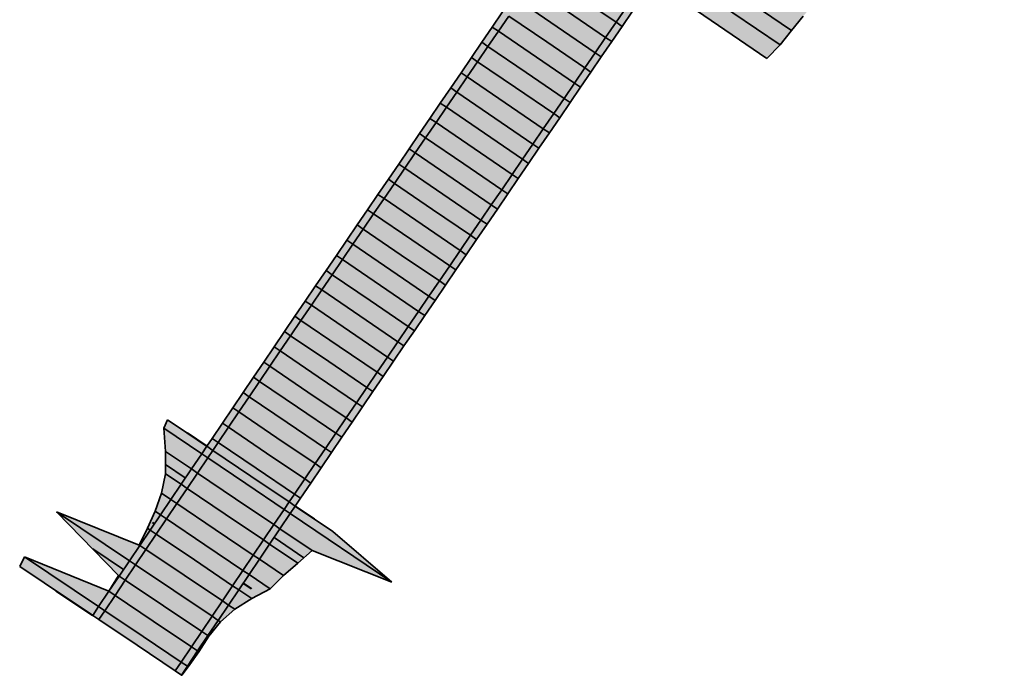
# Model space of a CAD drawing. Header units: metres. Extents: x 202644 to 203075, y 396096 to 396612.
# Tile 8 of 13: x 202996 to 203049, y 396506 to 396541. Entities that reach past the tile are written whole.
import ezdxf

# ---------------------------------------------------------------- set-up
doc = ezdxf.new("R2010")
doc.units = ezdxf.units.M
doc.layers.add('C3D-CORRIDOR', color=7, linetype='Continuous')
for name, color, linetype, lineweight in [('N-WA-GR-GRAS-V', 61, 'Continuous', 18), ('N-WA-GR-STRUWEEL-G', 92, 'Continuous', 35), ('N-WA-GR-STRUWEEL-V', 95, 'Continuous', 18), ('N-WA-GW-AFWERKEN_INZAAIEN-G', 60, 'Continuous', 35), ('N-WA-GW-DIJK_KRUIN_BINNEN-G', 90, 'Continuous', 35), ('N-WA-GW-DIJK_KRUIN_BUITEN-G', 90, 'Continuous', 35), ('N-WA-GW-DIJK_TEEN_BINNEN-G', 90, 'Continuous', 35), ('N-WA-GW-DIJK_TEEN_BUITEN-G', 90, 'Continuous', 35), ('N-WA-VH-VERHARDING_ASFALT-G', 252, 'Continuous', 35), ('N-WA-VH-VERHARDING_ASFALT-V', 252, 'Continuous', 18), ('N-WA-VH-VERHARDING_GRASBETONSTEEN-G', 102, 'Continuous', 35), ('N-WA-VH-VERHARDING_GRASBETONSTEEN-V', 75, 'Continuous', 18)]:
    doc.layers.add(name, color=color, linetype=linetype, lineweight=lineweight)

msp = doc.modelspace()

# ---------------------------------------------------------------- hatches: boundary and pattern name
at = {"layer": 'N-WA-GR-GRAS-V', "linetype": 'Continuous', "lineweight": 18}
for points in [[(203030.127, 396543.241), (203030.954, 396543.886), (203031.783, 396544.531), (203032.611, 396545.177), (203033.439, 396545.822), (203034.267, 396546.468), (203034.831, 396547.294), (203035.394, 396548.12), (203035.958, 396548.945), (203036.522, 396549.771), (203037.086, 396550.597), (203037.65, 396551.423), (203038.213, 396552.249), (203038.777, 396553.075), (203039.341, 396553.901), (203039.905, 396554.727), (203040.469, 396555.553), (203041.032, 396556.379), (203041.596, 396557.205), (203042.16, 396558.031), (203042.724, 396558.856), (203043.287, 396559.682), (203043.851, 396560.508), (203044.415, 396561.334), (203044.767, 396561.85), (203049.175, 396558.841), (203048.716, 396558.398), (203048.209, 396557.534), (203047.73, 396556.65), (203047.26, 396555.76), (203046.734, 396554.908), (203046.167, 396554.085), (203045.584, 396553.272), (203044.963, 396552.485), (203044.455, 396551.621), (203044.01, 396550.714), (203043.514, 396549.842), (203042.954, 396549.013), (203042.416, 396548.169), (203041.885, 396547.321), (203041.415, 396546.431), (203040.854, 396545.603), (203040.37, 396544.723), (203039.964, 396543.789), (203039.575, 396542.844), (203038.914, 396542.085), (203038.263, 396541.319), (203037.624, 396540.544), (203037.005, 396539.756), (203036.292, 396539.032), (203030.127, 396543.241)], [(202995.746, 396511.447), (202996.006, 396511.973), (203000.58, 396510.109), (203001.113, 396510.956), (202997.751, 396514.424), (203002.235, 396512.615), (203002.679, 396513.522), (203003.097, 396514.448), (203003.442, 396515.422), (203003.654, 396516.487), (203003.657, 396517.693), (203003.57, 396518.962), (203003.762, 396519.417), (203005.894, 396517.976), (203005.622, 396517.574), (203005.061, 396516.745), (203004.501, 396515.915), (203003.942, 396515.086), (203003.382, 396514.256), (203002.823, 396513.426), (203002.264, 396512.595), (203001.705, 396511.765), (203001.146, 396510.934), (203000.588, 396510.103), (203000.03, 396509.272), (202999.707, 396508.79), (202995.746, 396511.447)], [(203004.523, 396505.559), (203004.846, 396506.04), (203005.403, 396506.87), (203005.96, 396507.699), (203006.518, 396508.528), (203007.075, 396509.357), (203007.633, 396510.186), (203008.192, 396511.014), (203008.75, 396511.842), (203009.309, 396512.671), (203009.868, 396513.499), (203010.427, 396514.326), (203010.698, 396514.727), (203012.735, 396513.35), (203015.932, 396510.606), (203011.611, 396512.321), (203010.843, 396511.635), (203010.068, 396510.953), (203009.346, 396510.236), (203008.337, 396509.712), (203007.412, 396509.13), (203006.638, 396508.447), (203006.016, 396507.661), (203005.474, 396506.822), (203004.894, 396506.008), (203004.546, 396505.544), (203004.523, 396505.559)]]:
    msp.add_hatch(color=61, dxfattribs=at).paths.add_polyline_path(points, flags=0)
at = {"layer": 'N-WA-GR-STRUWEEL-V', "linetype": 'Continuous', "lineweight": 18}
for points in [[(202999.707, 396508.79), (203000.03, 396509.272), (203000.588, 396510.103), (203001.146, 396510.934), (203001.705, 396511.765), (203002.264, 396512.595), (203002.823, 396513.426), (203003.382, 396514.256), (203003.942, 396515.086), (203004.501, 396515.915), (203005.061, 396516.745), (203005.622, 396517.574), (203005.894, 396517.976), (203006.225, 396517.752), (203005.953, 396517.35), (203005.393, 396516.521), (203004.833, 396515.692), (203004.273, 396514.862), (203003.714, 396514.032), (203003.154, 396513.202), (203002.595, 396512.372), (203002.037, 396511.542), (203001.478, 396510.711), (203000.92, 396509.88), (203000.362, 396509.049), (203000.039, 396508.567), (202999.707, 396508.79)], [(203004.191, 396505.782), (203004.514, 396506.263), (203005.071, 396507.093), (203005.628, 396507.922), (203006.186, 396508.751), (203006.743, 396509.58), (203007.302, 396510.409), (203007.86, 396511.238), (203008.418, 396512.066), (203008.977, 396512.894), (203009.536, 396513.722), (203010.096, 396514.55), (203010.367, 396514.951), (203010.698, 396514.727), (203010.427, 396514.326), (203009.868, 396513.499), (203009.309, 396512.671), (203008.75, 396511.842), (203008.192, 396511.014), (203007.633, 396510.186), (203007.075, 396509.357), (203006.518, 396508.528), (203005.96, 396507.699), (203005.403, 396506.87), (203004.846, 396506.04), (203004.523, 396505.559), (203004.191, 396505.782)]]:
    msp.add_hatch(color=95, dxfattribs=at).paths.add_polyline_path(points, flags=0)
at = {"layer": 'N-WA-VH-VERHARDING_ASFALT-V', "linetype": 'Continuous', "lineweight": 18}
for points in [[(203006.225, 396517.752), (203006.514, 396518.179), (203007.075, 396519.008), (203007.636, 396519.837), (203008.197, 396520.666), (203008.759, 396521.494), (203009.321, 396522.322), (203009.883, 396523.15), (203010.446, 396523.978), (203011.009, 396524.805), (203011.572, 396525.633), (203012.135, 396526.46), (203012.699, 396527.287), (203013.263, 396528.114), (203013.827, 396528.94), (203014.391, 396529.766), (203014.954, 396530.592), (203015.518, 396531.418), (203016.082, 396532.244), (203016.646, 396533.07), (203017.21, 396533.896), (203017.773, 396534.722), (203018.337, 396535.548), (203018.901, 396536.374), (203019.465, 396537.2), (203020.029, 396538.025), (203020.592, 396538.851), (203021.156, 396539.677), (203021.72, 396540.503), (203022.284, 396541.329), (203022.847, 396542.155), (203023.411, 396542.981), (203023.975, 396543.807), (203024.539, 396544.633), (203025.103, 396545.459), (203025.666, 396546.285), (203027.731, 396544.875), (203027.167, 396544.049), (203026.604, 396543.223), (203026.04, 396542.397), (203025.476, 396541.572), (203024.912, 396540.746), (203024.348, 396539.92), (203023.785, 396539.094), (203023.221, 396538.268), (203022.657, 396537.442), (203022.093, 396536.616), (203021.53, 396535.79), (203020.966, 396534.964), (203020.402, 396534.138), (203019.838, 396533.312), (203019.274, 396532.486), (203018.711, 396531.661), (203018.147, 396530.835), (203017.583, 396530.009), (203017.019, 396529.183), (203016.455, 396528.357), (203015.892, 396527.531), (203015.328, 396526.705), (203014.764, 396525.879), (203014.201, 396525.052), (203013.638, 396524.226), (203013.076, 396523.399), (203012.513, 396522.572), (203011.951, 396521.745), (203011.39, 396520.918), (203010.828, 396520.09), (203010.267, 396519.263), (203009.706, 396518.435), (203009.145, 396517.607), (203008.585, 396516.779), (203008.296, 396516.352), (203006.225, 396517.752)], [(203008.296, 396516.352), (203008.585, 396516.779), (203009.145, 396517.607), (203009.706, 396518.435), (203010.267, 396519.263), (203010.828, 396520.09), (203011.39, 396520.918), (203011.951, 396521.745), (203012.513, 396522.572), (203013.076, 396523.399), (203013.638, 396524.226), (203014.201, 396525.052), (203014.764, 396525.879), (203015.328, 396526.705), (203015.892, 396527.531), (203016.455, 396528.357), (203017.019, 396529.183), (203017.583, 396530.009), (203018.147, 396530.835), (203018.711, 396531.661), (203019.274, 396532.486), (203019.838, 396533.312), (203020.402, 396534.138), (203020.966, 396534.964), (203021.53, 396535.79), (203022.093, 396536.616), (203022.657, 396537.442), (203023.221, 396538.268), (203023.785, 396539.094), (203024.348, 396539.92), (203024.912, 396540.746), (203025.476, 396541.572), (203026.04, 396542.397), (203026.604, 396543.223), (203027.167, 396544.049), (203027.731, 396544.875), (203029.796, 396543.466), (203029.232, 396542.64), (203028.668, 396541.814), (203028.105, 396540.988), (203027.541, 396540.162), (203026.977, 396539.336), (203026.413, 396538.51), (203025.849, 396537.684), (203025.286, 396536.858), (203024.722, 396536.032), (203024.158, 396535.207), (203023.594, 396534.381), (203023.031, 396533.555), (203022.467, 396532.729), (203021.903, 396531.903), (203021.339, 396531.077), (203020.775, 396530.251), (203020.212, 396529.425), (203019.648, 396528.599), (203019.084, 396527.773), (203018.52, 396526.947), (203017.956, 396526.121), (203017.393, 396525.296), (203016.83, 396524.471), (203016.267, 396523.645), (203015.705, 396522.819), (203015.143, 396521.993), (203014.581, 396521.167), (203014.019, 396520.34), (203013.458, 396519.514), (203012.897, 396518.687), (203012.336, 396517.86), (203011.776, 396517.033), (203011.215, 396516.206), (203010.655, 396515.378), (203010.367, 396514.951), (203008.296, 396516.352)], [(203000.039, 396508.567), (203000.362, 396509.049), (203000.92, 396509.88), (203001.478, 396510.711), (203002.037, 396511.542), (203002.595, 396512.372), (203003.154, 396513.202), (203003.714, 396514.032), (203004.273, 396514.862), (203004.833, 396515.692), (203005.393, 396516.521), (203005.953, 396517.35), (203006.225, 396517.752), (203008.296, 396516.352), (203008.025, 396515.95), (203007.465, 396515.122), (203006.905, 396514.293), (203006.346, 396513.464), (203005.787, 396512.635), (203005.228, 396511.806), (203004.669, 396510.976), (203004.111, 396510.146), (203003.553, 396509.316), (203002.996, 396508.486), (203002.438, 396507.656), (203002.115, 396507.174), (203000.039, 396508.567)], [(203002.115, 396507.174), (203002.438, 396507.656), (203002.996, 396508.486), (203003.553, 396509.316), (203004.111, 396510.146), (203004.669, 396510.976), (203005.228, 396511.806), (203005.787, 396512.635), (203006.346, 396513.464), (203006.905, 396514.293), (203007.465, 396515.122), (203008.025, 396515.95), (203008.296, 396516.352), (203010.367, 396514.951), (203010.096, 396514.55), (203009.536, 396513.722), (203008.977, 396512.894), (203008.418, 396512.066), (203007.86, 396511.238), (203007.302, 396510.409), (203006.743, 396509.58), (203006.186, 396508.751), (203005.628, 396507.922), (203005.071, 396507.093), (203004.514, 396506.263), (203004.191, 396505.782), (203002.115, 396507.174)]]:
    msp.add_hatch(color=252, dxfattribs=at).paths.add_polyline_path(points, flags=0)
at = {"layer": 'N-WA-VH-VERHARDING_GRASBETONSTEEN-V', "linetype": 'Continuous', "lineweight": 18}
for points in [[(203005.894, 396517.976), (203006.183, 396518.404), (203006.744, 396519.233), (203007.305, 396520.061), (203007.866, 396520.89), (203008.428, 396521.719), (203008.99, 396522.547), (203009.552, 396523.375), (203010.115, 396524.203), (203010.678, 396525.03), (203011.241, 396525.858), (203011.805, 396526.685), (203012.368, 396527.512), (203012.932, 396528.339), (203013.496, 396529.166), (203014.06, 396529.992), (203014.624, 396530.818), (203015.188, 396531.644), (203015.752, 396532.47), (203016.315, 396533.295), (203016.879, 396534.121), (203017.443, 396534.947), (203018.007, 396535.773), (203018.571, 396536.599), (203019.134, 396537.425), (203019.698, 396538.251), (203020.262, 396539.077), (203020.826, 396539.903), (203021.39, 396540.729), (203021.953, 396541.555), (203022.517, 396542.381), (203023.081, 396543.207), (203023.645, 396544.032), (203024.208, 396544.858), (203024.772, 396545.684), (203025.336, 396546.51), (203025.666, 396546.285), (203025.103, 396545.459), (203024.539, 396544.633), (203023.975, 396543.807), (203023.411, 396542.981), (203022.847, 396542.155), (203022.284, 396541.329), (203021.72, 396540.503), (203021.156, 396539.677), (203020.592, 396538.851), (203020.029, 396538.025), (203019.465, 396537.2), (203018.901, 396536.374), (203018.337, 396535.548), (203017.773, 396534.722), (203017.21, 396533.896), (203016.646, 396533.07), (203016.082, 396532.244), (203015.518, 396531.418), (203014.954, 396530.592), (203014.391, 396529.766), (203013.827, 396528.94), (203013.263, 396528.114), (203012.699, 396527.287), (203012.135, 396526.46), (203011.572, 396525.633), (203011.009, 396524.805), (203010.446, 396523.978), (203009.883, 396523.15), (203009.321, 396522.322), (203008.759, 396521.494), (203008.197, 396520.666), (203007.636, 396519.837), (203007.075, 396519.008), (203006.514, 396518.179), (203006.225, 396517.752), (203005.894, 396517.976)], [(203010.367, 396514.951), (203010.655, 396515.378), (203011.215, 396516.206), (203011.776, 396517.033), (203012.336, 396517.86), (203012.897, 396518.687), (203013.458, 396519.514), (203014.019, 396520.34), (203014.581, 396521.167), (203015.143, 396521.993), (203015.705, 396522.819), (203016.267, 396523.645), (203016.83, 396524.471), (203017.393, 396525.296), (203017.956, 396526.121), (203018.52, 396526.947), (203019.084, 396527.773), (203019.648, 396528.599), (203020.212, 396529.425), (203020.775, 396530.251), (203021.339, 396531.077), (203021.903, 396531.903), (203022.467, 396532.729), (203023.031, 396533.555), (203023.594, 396534.381), (203024.158, 396535.207), (203024.722, 396536.032), (203025.286, 396536.858), (203025.849, 396537.684), (203026.413, 396538.51), (203026.977, 396539.336), (203027.541, 396540.162), (203028.105, 396540.988), (203028.668, 396541.814), (203029.232, 396542.64), (203029.796, 396543.466), (203030.126, 396543.24), (203029.563, 396542.414), (203028.999, 396541.588), (203028.435, 396540.762), (203027.871, 396539.937), (203027.307, 396539.111), (203026.744, 396538.285), (203026.18, 396537.459), (203025.616, 396536.633), (203025.052, 396535.807), (203024.488, 396534.981), (203023.925, 396534.155), (203023.361, 396533.329), (203022.797, 396532.503), (203022.233, 396531.677), (203021.67, 396530.851), (203021.106, 396530.026), (203020.542, 396529.2), (203019.978, 396528.374), (203019.414, 396527.548), (203018.851, 396526.722), (203018.287, 396525.896), (203017.723, 396525.071), (203017.161, 396524.245), (203016.598, 396523.42), (203016.036, 396522.594), (203015.473, 396521.768), (203014.912, 396520.942), (203014.35, 396520.116), (203013.789, 396519.289), (203013.228, 396518.462), (203012.667, 396517.636), (203012.107, 396516.809), (203011.547, 396515.981), (203010.987, 396515.154), (203010.698, 396514.727), (203010.367, 396514.951)]]:
    msp.add_hatch(color=75, dxfattribs=at).paths.add_polyline_path(points, flags=0)

# ---------------------------------------------------------------- linework, layer by layer
at = {"layer": 'C3D-CORRIDOR', "color": 7, "linetype": 'Continuous', "lineweight": 50}
for p, q in [((203005.894, 396517.976, 14.325), (203004.828, 396518.697, 14.067)), ((203010.698, 396514.727, 14.325), (203011.717, 396514.039, 14.079)), ((203003.054, 396513.769, 14.13), (203002.953, 396513.837, 14.106)), ((203007.871, 396510.538, 14.13), (203008.319, 396510.237, 14.022)), ((202999.707, 396508.79, 14.07), (202997.726, 396510.118, 13.593)), ((203004.523, 396505.559, 14.07), (203004.534, 396505.551, 14.067))]:
    msp.add_line(p, q, dxfattribs=at)
at = {"layer": 'C3D-CORRIDOR', "color": 7, "linetype": 'Continuous', "lineweight": 35}
for p, q in [((203004.732, 396516.256, 14.242), (203003.656, 396516.983, 13.982)), ((203009.548, 396513.025, 14.242), (203011.172, 396511.929, 13.85)), ((203001.379, 396511.28, 14.075), (202999.713, 396512.401, 13.673)), ((203006.196, 396508.049, 14.075), (203006.279, 396507.993, 14.055))]:
    msp.add_line(p, q, dxfattribs=at)
at = {"layer": 'N-WA-GR-STRUWEEL-G', "color": 92, "linetype": 'Continuous', "lineweight": 35}
for p, q in [((203006.225, 396517.752, 14.325), (203005.894, 396517.976, 14.325)), ((203005.953, 396517.35, 14.305), (203005.622, 396517.574, 14.305)), ((203005.393, 396516.521, 14.265), (203005.061, 396516.745, 14.265)), ((203004.833, 396515.692, 14.225), (203004.501, 396515.915, 14.225)), ((203004.273, 396514.862, 14.185), (203003.942, 396515.086, 14.185)), ((203010.096, 396514.55, 14.305), (203010.427, 396514.326, 14.305)), ((203010.367, 396514.951, 14.325), (203010.698, 396514.727, 14.325)), ((203003.714, 396514.032, 14.148), (203003.382, 396514.256, 14.148)), ((203009.536, 396513.722, 14.265), (203009.868, 396513.499, 14.265)), ((203003.154, 396513.202, 14.118), (203002.823, 396513.426, 14.118)), ((203002.595, 396512.372, 14.095), (203002.264, 396512.595, 14.095)), ((203008.977, 396512.894, 14.225), (203009.309, 396512.671, 14.225)), ((203008.418, 396512.066, 14.185), (203008.75, 396511.842, 14.185)), ((203002.037, 396511.542, 14.079), (203001.705, 396511.765, 14.079)), ((203001.478, 396510.711, 14.071), (203001.146, 396510.934, 14.071)), ((203007.86, 396511.238, 14.148), (203008.192, 396511.014, 14.148)), ((203007.302, 396510.409, 14.118), (203007.633, 396510.186, 14.118)), ((203000.92, 396509.88, 14.07), (203000.588, 396510.103, 14.07)), ((203000.362, 396509.049, 14.07), (203000.03, 396509.272, 14.07)), ((203006.743, 396509.58, 14.095), (203007.075, 396509.357, 14.095)), ((203000.039, 396508.567, 14.07), (202999.707, 396508.79, 14.07)), ((203006.186, 396508.751, 14.079), (203006.518, 396508.528, 14.079)), ((203005.628, 396507.922, 14.071), (203005.96, 396507.699, 14.071)), ((203005.071, 396507.093, 14.07), (203005.403, 396506.87, 14.07)), ((203004.514, 396506.263, 14.07), (203004.846, 396506.04, 14.07)), ((203004.191, 396505.782, 14.07), (203004.523, 396505.559, 14.07))]:
    msp.add_line(p, q, dxfattribs=at)
at = {"layer": 'N-WA-GW-AFWERKEN_INZAAIEN-G', "color": 60, "linetype": 'Continuous', "lineweight": 35}
for p, q in [((203031.783, 396544.531, 14.414), (203037.624, 396540.544, 12.999)), ((203030.954, 396543.886, 14.454), (203037.005, 396539.756, 12.988)), ((203030.127, 396543.241, 14.494), (203036.292, 396539.032, 13.001)), ((203005.894, 396517.976, 14.325), (203003.762, 396519.417, 13.81)), ((203005.622, 396517.574, 14.305), (203003.57, 396518.962, 13.81)), ((203005.061, 396516.745, 14.265), (203003.657, 396517.693, 13.926)), ((203004.501, 396515.915, 14.225), (203003.654, 396516.487, 14.021)), ((203003.942, 396515.086, 14.185), (203003.442, 396515.422, 14.065)), ((203010.698, 396514.727, 14.325), (203012.735, 396513.35, 13.833)), ((203001.705, 396511.765, 14.079), (202997.751, 396514.424, 13.126)), ((203003.382, 396514.256, 14.148), (203003.097, 396514.448, 14.079)), ((203010.427, 396514.326, 14.305), (203015.932, 396510.606, 12.976)), ((203002.823, 396513.426, 14.118), (203002.679, 396513.522, 14.083)), ((203009.868, 396513.499, 14.265), (203011.611, 396512.321, 13.844)), ((203002.264, 396512.595, 14.095), (203002.235, 396512.615, 14.088)), ((203009.309, 396512.671, 14.225), (203010.843, 396511.635, 13.855)), ((203000.03, 396509.272, 14.07), (202996.006, 396511.973, 13.101)), ((202999.707, 396508.79, 14.07), (202995.746, 396511.447, 13.116)), ((203008.75, 396511.842, 14.185), (203010.068, 396510.953, 13.867)), ((203001.146, 396510.934, 14.071), (203001.113, 396510.956, 14.063)), ((203008.192, 396511.014, 14.148), (203009.346, 396510.236, 13.869)), ((203000.588, 396510.103, 14.07), (203000.58, 396510.109, 14.068)), ((203007.633, 396510.186, 14.118), (203008.337, 396509.712, 13.948)), ((203007.075, 396509.357, 14.095), (203007.412, 396509.13, 14.014)), ((203006.518, 396508.528, 14.079), (203006.638, 396508.447, 14.05)), ((203005.96, 396507.699, 14.071), (203006.016, 396507.661, 14.058)), ((203005.403, 396506.87, 14.07), (203005.474, 396506.822, 14.053)), ((203004.846, 396506.04, 14.07), (203004.894, 396506.008, 14.059)), ((203004.523, 396505.559, 14.07), (203004.546, 396505.544, 14.065))]:
    msp.add_line(p, q, dxfattribs=at)
at = {"layer": 'N-WA-GW-DIJK_KRUIN_BINNEN-G', "color": 90, "linetype": 'Continuous', "lineweight": 35}
for p, q in [((203028.105, 396540.988, 14.614), (203028.668, 396541.814, 14.574)), ((203028.435, 396540.762, 14.614), (203028.999, 396541.588, 14.574)), ((203027.541, 396540.162, 14.654), (203028.105, 396540.988, 14.614)), ((203027.871, 396539.937, 14.654), (203028.435, 396540.762, 14.614)), ((203026.977, 396539.336, 14.691), (203027.541, 396540.162, 14.654)), ((203027.307, 396539.111, 14.691), (203027.871, 396539.937, 14.654)), ((203026.413, 396538.51, 14.722), (203026.977, 396539.336, 14.691)), ((203026.744, 396538.285, 14.722), (203027.307, 396539.111, 14.691)), ((203025.849, 396537.684, 14.749), (203026.413, 396538.51, 14.722)), ((203026.18, 396537.459, 14.749), (203026.744, 396538.285, 14.722)), ((203025.286, 396536.858, 14.769), (203025.849, 396537.684, 14.749)), ((203025.616, 396536.633, 14.769), (203026.18, 396537.459, 14.749)), ((203024.722, 396536.032, 14.785), (203025.286, 396536.858, 14.769)), ((203025.052, 396535.807, 14.785), (203025.616, 396536.633, 14.769)), ((203024.158, 396535.207, 14.795), (203024.722, 396536.032, 14.785)), ((203024.488, 396534.981, 14.795), (203025.052, 396535.807, 14.785)), ((203023.594, 396534.381, 14.8), (203024.158, 396535.207, 14.795)), ((203023.925, 396534.155, 14.8), (203024.488, 396534.981, 14.795)), ((203023.031, 396533.555, 14.8), (203023.594, 396534.381, 14.8)), ((203023.361, 396533.329, 14.8), (203023.925, 396534.155, 14.8)), ((203022.467, 396532.729, 14.8), (203023.031, 396533.555, 14.8)), ((203022.797, 396532.503, 14.8), (203023.361, 396533.329, 14.8)), ((203021.903, 396531.903, 14.8), (203022.467, 396532.729, 14.8)), ((203022.233, 396531.677, 14.8), (203022.797, 396532.503, 14.8)), ((203021.339, 396531.077, 14.8), (203021.903, 396531.903, 14.8)), ((203021.67, 396530.851, 14.8), (203022.233, 396531.677, 14.8)), ((203020.775, 396530.251, 14.8), (203021.339, 396531.077, 14.8)), ((203021.106, 396530.026, 14.8), (203021.67, 396530.851, 14.8)), ((203020.212, 396529.425, 14.8), (203020.775, 396530.251, 14.8)), ((203020.542, 396529.2, 14.8), (203021.106, 396530.026, 14.8)), ((203019.648, 396528.599, 14.8), (203020.212, 396529.425, 14.8)), ((203019.978, 396528.374, 14.8), (203020.542, 396529.2, 14.8)), ((203019.084, 396527.773, 14.8), (203019.648, 396528.599, 14.8)), ((203019.414, 396527.548, 14.8), (203019.978, 396528.374, 14.8)), ((203018.52, 396526.947, 14.797), (203019.084, 396527.773, 14.8)), ((203018.851, 396526.722, 14.797), (203019.414, 396527.548, 14.8)), ((203017.956, 396526.121, 14.788), (203018.52, 396526.947, 14.797)), ((203018.287, 396525.896, 14.788), (203018.851, 396526.722, 14.797)), ((203017.393, 396525.296, 14.775), (203017.956, 396526.121, 14.788)), ((203017.723, 396525.071, 14.775), (203018.287, 396525.896, 14.788)), ((203016.83, 396524.471, 14.755), (203017.393, 396525.296, 14.775)), ((203017.161, 396524.245, 14.755), (203017.723, 396525.071, 14.775)), ((203016.267, 396523.645, 14.731), (203016.83, 396524.471, 14.755)), ((203016.598, 396523.42, 14.731), (203017.161, 396524.245, 14.755)), ((203015.705, 396522.819, 14.7), (203016.267, 396523.645, 14.731)), ((203016.036, 396522.594, 14.7), (203016.598, 396523.42, 14.731)), ((203015.143, 396521.993, 14.665), (203015.705, 396522.819, 14.7)), ((203015.473, 396521.768, 14.665), (203016.036, 396522.594, 14.7)), ((203014.581, 396521.167, 14.625), (203015.143, 396521.993, 14.665)), ((203014.912, 396520.942, 14.625), (203015.473, 396521.768, 14.665)), ((203014.019, 396520.34, 14.585), (203014.581, 396521.167, 14.625)), ((203014.35, 396520.116, 14.585), (203014.912, 396520.942, 14.625)), ((203013.458, 396519.514, 14.545), (203014.019, 396520.34, 14.585)), ((203013.789, 396519.289, 14.545), (203014.35, 396520.116, 14.585)), ((203012.897, 396518.687, 14.505), (203013.458, 396519.514, 14.545)), ((203013.228, 396518.462, 14.505), (203013.789, 396519.289, 14.545)), ((203012.336, 396517.86, 14.465), (203012.897, 396518.687, 14.505)), ((203012.667, 396517.636, 14.465), (203013.228, 396518.462, 14.505)), ((203011.776, 396517.033, 14.425), (203012.336, 396517.86, 14.465)), ((203012.107, 396516.809, 14.425), (203012.667, 396517.636, 14.465)), ((203011.215, 396516.206, 14.385), (203011.776, 396517.033, 14.425)), ((203011.547, 396515.981, 14.385), (203012.107, 396516.809, 14.425)), ((203010.655, 396515.378, 14.345), (203011.215, 396516.206, 14.385)), ((203010.987, 396515.154, 14.345), (203011.547, 396515.981, 14.385)), ((203010.367, 396514.951, 14.325), (203010.655, 396515.378, 14.345)), ((203010.698, 396514.727, 14.325), (203010.987, 396515.154, 14.345)), ((203009.536, 396513.722, 14.265), (203010.096, 396514.55, 14.305)), ((203010.096, 396514.55, 14.305), (203010.367, 396514.951, 14.325)), ((203010.427, 396514.326, 14.305), (203010.698, 396514.727, 14.325)), ((203009.868, 396513.499, 14.265), (203010.427, 396514.326, 14.305)), ((203008.977, 396512.894, 14.225), (203009.536, 396513.722, 14.265)), ((203009.309, 396512.671, 14.225), (203009.868, 396513.499, 14.265)), ((203008.418, 396512.066, 14.185), (203008.977, 396512.894, 14.225)), ((203008.75, 396511.842, 14.185), (203009.309, 396512.671, 14.225)), ((203007.86, 396511.238, 14.148), (203008.418, 396512.066, 14.185)), ((203008.192, 396511.014, 14.148), (203008.75, 396511.842, 14.185)), ((203007.302, 396510.409, 14.118), (203007.86, 396511.238, 14.148)), ((203007.633, 396510.186, 14.118), (203008.192, 396511.014, 14.148)), ((203006.743, 396509.58, 14.095), (203007.302, 396510.409, 14.118)), ((203007.075, 396509.357, 14.095), (203007.633, 396510.186, 14.118)), ((203006.186, 396508.751, 14.079), (203006.743, 396509.58, 14.095)), ((203006.518, 396508.528, 14.079), (203007.075, 396509.357, 14.095)), ((203005.628, 396507.922, 14.071), (203006.186, 396508.751, 14.079)), ((203005.96, 396507.699, 14.071), (203006.518, 396508.528, 14.079)), ((203005.071, 396507.093, 14.07), (203005.628, 396507.922, 14.071)), ((203005.403, 396506.87, 14.07), (203005.96, 396507.699, 14.071)), ((203004.514, 396506.263, 14.07), (203005.071, 396507.093, 14.07)), ((203004.846, 396506.04, 14.07), (203005.403, 396506.87, 14.07)), ((203004.191, 396505.782, 14.07), (203004.514, 396506.263, 14.07)), ((203004.523, 396505.559, 14.07), (203004.846, 396506.04, 14.07))]:
    msp.add_line(p, q, dxfattribs=at)
at = {"layer": 'N-WA-GW-DIJK_KRUIN_BUITEN-G', "color": 90, "linetype": 'Continuous', "lineweight": 35}
for p, q in [((203021.39, 396540.729, 14.749), (203021.953, 396541.555, 14.722)), ((203021.72, 396540.503, 14.749), (203022.284, 396541.329, 14.722)), ((203020.826, 396539.903, 14.769), (203021.39, 396540.729, 14.749)), ((203021.156, 396539.677, 14.769), (203021.72, 396540.503, 14.749)), ((203020.262, 396539.077, 14.785), (203020.826, 396539.903, 14.769)), ((203020.592, 396538.851, 14.785), (203021.156, 396539.677, 14.769)), ((203019.698, 396538.251, 14.795), (203020.262, 396539.077, 14.785)), ((203020.029, 396538.025, 14.795), (203020.592, 396538.851, 14.785)), ((203019.134, 396537.425, 14.8), (203019.698, 396538.251, 14.795)), ((203019.465, 396537.2, 14.8), (203020.029, 396538.025, 14.795)), ((203018.571, 396536.599, 14.8), (203019.134, 396537.425, 14.8)), ((203018.901, 396536.374, 14.8), (203019.465, 396537.2, 14.8)), ((203018.007, 396535.773, 14.8), (203018.571, 396536.599, 14.8)), ((203018.337, 396535.548, 14.8), (203018.901, 396536.374, 14.8)), ((203017.443, 396534.947, 14.8), (203018.007, 396535.773, 14.8)), ((203017.773, 396534.722, 14.8), (203018.337, 396535.548, 14.8)), ((203016.879, 396534.121, 14.8), (203017.443, 396534.947, 14.8)), ((203017.21, 396533.896, 14.8), (203017.773, 396534.722, 14.8)), ((203016.315, 396533.295, 14.8), (203016.879, 396534.121, 14.8)), ((203016.646, 396533.07, 14.8), (203017.21, 396533.896, 14.8)), ((203015.752, 396532.47, 14.8), (203016.315, 396533.295, 14.8)), ((203016.082, 396532.244, 14.8), (203016.646, 396533.07, 14.8)), ((203015.188, 396531.644, 14.8), (203015.752, 396532.47, 14.8)), ((203015.518, 396531.418, 14.8), (203016.082, 396532.244, 14.8)), ((203014.624, 396530.818, 14.8), (203015.188, 396531.644, 14.8)), ((203014.954, 396530.592, 14.8), (203015.518, 396531.418, 14.8)), ((203014.06, 396529.992, 14.797), (203014.624, 396530.818, 14.8)), ((203014.391, 396529.766, 14.797), (203014.954, 396530.592, 14.8)), ((203013.496, 396529.166, 14.788), (203014.06, 396529.992, 14.797)), ((203013.827, 396528.94, 14.788), (203014.391, 396529.766, 14.797)), ((203012.932, 396528.339, 14.775), (203013.496, 396529.166, 14.788)), ((203013.263, 396528.114, 14.775), (203013.827, 396528.94, 14.788)), ((203012.368, 396527.512, 14.755), (203012.932, 396528.339, 14.775)), ((203012.699, 396527.287, 14.755), (203013.263, 396528.114, 14.775)), ((203011.805, 396526.685, 14.731), (203012.368, 396527.512, 14.755)), ((203012.135, 396526.46, 14.731), (203012.699, 396527.287, 14.755)), ((203011.241, 396525.858, 14.7), (203011.805, 396526.685, 14.731)), ((203011.572, 396525.633, 14.7), (203012.135, 396526.46, 14.731)), ((203010.678, 396525.03, 14.665), (203011.241, 396525.858, 14.7)), ((203011.009, 396524.805, 14.665), (203011.572, 396525.633, 14.7)), ((203010.115, 396524.203, 14.625), (203010.678, 396525.03, 14.665)), ((203010.446, 396523.978, 14.625), (203011.009, 396524.805, 14.665)), ((203009.552, 396523.375, 14.585), (203010.115, 396524.203, 14.625)), ((203009.883, 396523.15, 14.585), (203010.446, 396523.978, 14.625)), ((203008.99, 396522.547, 14.545), (203009.552, 396523.375, 14.585)), ((203009.321, 396522.322, 14.545), (203009.883, 396523.15, 14.585)), ((203008.428, 396521.719, 14.505), (203008.99, 396522.547, 14.545)), ((203008.759, 396521.494, 14.505), (203009.321, 396522.322, 14.545)), ((203007.866, 396520.89, 14.465), (203008.428, 396521.719, 14.505)), ((203008.197, 396520.666, 14.465), (203008.759, 396521.494, 14.505)), ((203007.305, 396520.061, 14.425), (203007.866, 396520.89, 14.465)), ((203007.636, 396519.837, 14.425), (203008.197, 396520.666, 14.465)), ((203006.744, 396519.233, 14.385), (203007.305, 396520.061, 14.425)), ((203007.075, 396519.008, 14.385), (203007.636, 396519.837, 14.425)), ((203006.183, 396518.404, 14.345), (203006.744, 396519.233, 14.385)), ((203006.514, 396518.179, 14.345), (203007.075, 396519.008, 14.385)), ((203005.894, 396517.976, 14.325), (203006.183, 396518.404, 14.345)), ((203005.622, 396517.574, 14.305), (203005.894, 396517.976, 14.325)), ((203005.953, 396517.35, 14.305), (203006.225, 396517.752, 14.325)), ((203006.225, 396517.752, 14.325), (203006.514, 396518.179, 14.345)), ((203005.061, 396516.745, 14.265), (203005.622, 396517.574, 14.305)), ((203005.393, 396516.521, 14.265), (203005.953, 396517.35, 14.305)), ((203004.501, 396515.915, 14.225), (203005.061, 396516.745, 14.265)), ((203004.833, 396515.692, 14.225), (203005.393, 396516.521, 14.265)), ((203003.942, 396515.086, 14.185), (203004.501, 396515.915, 14.225)), ((203004.273, 396514.862, 14.185), (203004.833, 396515.692, 14.225)), ((203003.382, 396514.256, 14.148), (203003.942, 396515.086, 14.185)), ((203003.714, 396514.032, 14.148), (203004.273, 396514.862, 14.185)), ((203002.823, 396513.426, 14.118), (203003.382, 396514.256, 14.148)), ((203003.154, 396513.202, 14.118), (203003.714, 396514.032, 14.148)), ((203002.264, 396512.595, 14.095), (203002.823, 396513.426, 14.118)), ((203002.595, 396512.372, 14.095), (203003.154, 396513.202, 14.118)), ((203001.705, 396511.765, 14.079), (203002.264, 396512.595, 14.095)), ((203002.037, 396511.542, 14.079), (203002.595, 396512.372, 14.095)), ((203001.146, 396510.934, 14.071), (203001.705, 396511.765, 14.079)), ((203001.478, 396510.711, 14.071), (203002.037, 396511.542, 14.079)), ((203000.588, 396510.103, 14.07), (203001.146, 396510.934, 14.071)), ((203000.92, 396509.88, 14.07), (203001.478, 396510.711, 14.071)), ((203000.03, 396509.272, 14.07), (203000.588, 396510.103, 14.07)), ((203000.362, 396509.049, 14.07), (203000.92, 396509.88, 14.07)), ((202999.707, 396508.79, 14.07), (203000.03, 396509.272, 14.07)), ((203000.039, 396508.567, 14.07), (203000.362, 396509.049, 14.07))]:
    msp.add_line(p, q, dxfattribs=at)
at = {"layer": 'N-WA-GW-DIJK_TEEN_BINNEN-G', "color": 90, "linetype": 'Continuous', "lineweight": 35}
for p, q in [((203037.624, 396540.544, 12.999), (203038.263, 396541.319, 13.005)), ((203037.005, 396539.756, 12.988), (203037.624, 396540.544, 12.999)), ((203036.292, 396539.032, 13.001), (203037.005, 396539.756, 12.988)), ((203015.932, 396510.606, 12.976), (203012.735, 396513.35, 13.833)), ((203010.843, 396511.635, 13.855), (203011.611, 396512.321, 13.844)), ((203011.611, 396512.321, 13.844), (203015.932, 396510.606, 12.976)), ((203010.068, 396510.953, 13.867), (203010.843, 396511.635, 13.855)), ((203009.346, 396510.236, 13.869), (203010.068, 396510.953, 13.867)), ((203008.337, 396509.712, 13.948), (203009.346, 396510.236, 13.869)), ((203007.412, 396509.13, 14.014), (203008.337, 396509.712, 13.948)), ((203006.638, 396508.447, 14.05), (203007.412, 396509.13, 14.014)), ((203006.016, 396507.661, 14.058), (203006.638, 396508.447, 14.05)), ((203005.474, 396506.822, 14.053), (203006.016, 396507.661, 14.058)), ((203004.894, 396506.008, 14.059), (203005.474, 396506.822, 14.053)), ((203004.546, 396505.544, 14.065), (203004.894, 396506.008, 14.059))]:
    msp.add_line(p, q, dxfattribs=at)
at = {"layer": 'N-WA-GW-DIJK_TEEN_BUITEN-G', "color": 90, "linetype": 'Continuous', "lineweight": 35}
for p, q in [((203003.57, 396518.962, 13.81), (203003.762, 396519.417, 13.81)), ((203003.657, 396517.693, 13.926), (203003.57, 396518.962, 13.81)), ((203003.654, 396516.487, 14.021), (203003.657, 396517.693, 13.926)), ((203003.442, 396515.422, 14.065), (203003.654, 396516.487, 14.021)), ((203003.097, 396514.448, 14.079), (203003.442, 396515.422, 14.065)), ((203001.113, 396510.956, 14.063), (202997.751, 396514.424, 13.126)), ((202997.751, 396514.424, 13.126), (203002.235, 396512.615, 14.088)), ((203002.679, 396513.522, 14.083), (203003.097, 396514.448, 14.079)), ((203002.235, 396512.615, 14.088), (203002.679, 396513.522, 14.083)), ((202995.746, 396511.447, 13.116), (202996.006, 396511.973, 13.101)), ((202996.006, 396511.973, 13.101), (203000.58, 396510.109, 14.068)), ((203000.58, 396510.109, 14.068), (203001.113, 396510.956, 14.063))]:
    msp.add_line(p, q, dxfattribs=at)
at = {"layer": 'N-WA-VH-VERHARDING_ASFALT-G', "color": 252, "linetype": 'Continuous', "lineweight": 35}
for p, q in [((203026.04, 396542.397, 14.614), (203028.105, 396540.988, 14.614)), ((203024.912, 396540.746, 14.691), (203022.847, 396542.155, 14.691)), ((203024.348, 396539.92, 14.722), (203022.284, 396541.329, 14.722)), ((203025.476, 396541.572, 14.654), (203027.541, 396540.162, 14.654)), ((203024.912, 396540.746, 14.691), (203026.977, 396539.336, 14.691)), ((203023.785, 396539.094, 14.749), (203021.72, 396540.503, 14.749)), ((203023.221, 396538.268, 14.769), (203021.156, 396539.677, 14.769)), ((203024.348, 396539.92, 14.722), (203026.413, 396538.51, 14.722)), ((203022.657, 396537.442, 14.785), (203020.592, 396538.851, 14.785)), ((203023.785, 396539.094, 14.749), (203025.849, 396537.684, 14.749)), ((203023.221, 396538.268, 14.769), (203025.286, 396536.858, 14.769)), ((203022.093, 396536.616, 14.795), (203020.029, 396538.025, 14.795)), ((203021.53, 396535.79, 14.8), (203019.465, 396537.2, 14.8)), ((203022.657, 396537.442, 14.785), (203024.722, 396536.032, 14.785)), ((203022.093, 396536.616, 14.795), (203024.158, 396535.207, 14.795)), ((203020.966, 396534.964, 14.8), (203018.901, 396536.374, 14.8)), ((203020.402, 396534.138, 14.8), (203018.337, 396535.548, 14.8)), ((203021.53, 396535.79, 14.8), (203023.594, 396534.381, 14.8)), ((203020.966, 396534.964, 14.8), (203023.031, 396533.555, 14.8)), ((203019.838, 396533.312, 14.8), (203017.773, 396534.722, 14.8)), ((203019.274, 396532.486, 14.8), (203017.21, 396533.896, 14.8)), ((203020.402, 396534.138, 14.8), (203022.467, 396532.729, 14.8)), ((203019.838, 396533.312, 14.8), (203021.903, 396531.903, 14.8)), ((203018.711, 396531.661, 14.8), (203016.646, 396533.07, 14.8)), ((203018.147, 396530.835, 14.8), (203016.082, 396532.244, 14.8)), ((203019.274, 396532.486, 14.8), (203021.339, 396531.077, 14.8)), ((203018.711, 396531.661, 14.8), (203020.775, 396530.251, 14.8)), ((203017.583, 396530.009, 14.8), (203015.518, 396531.418, 14.8)), ((203017.019, 396529.183, 14.8), (203014.954, 396530.592, 14.8)), ((203018.147, 396530.835, 14.8), (203020.212, 396529.425, 14.8)), ((203016.455, 396528.357, 14.797), (203014.391, 396529.766, 14.797)), ((203017.583, 396530.009, 14.8), (203019.648, 396528.599, 14.8)), ((203017.019, 396529.183, 14.8), (203019.084, 396527.773, 14.8)), ((203015.892, 396527.531, 14.788), (203013.827, 396528.94, 14.788)), ((203015.328, 396526.705, 14.775), (203013.263, 396528.114, 14.775)), ((203016.455, 396528.357, 14.797), (203018.52, 396526.947, 14.797)), ((203015.892, 396527.531, 14.788), (203017.956, 396526.121, 14.788)), ((203014.764, 396525.879, 14.755), (203012.699, 396527.287, 14.755)), ((203014.201, 396525.052, 14.731), (203012.135, 396526.46, 14.731)), ((203015.328, 396526.705, 14.775), (203017.393, 396525.296, 14.775)), ((203014.764, 396525.879, 14.755), (203016.83, 396524.471, 14.755)), ((203013.638, 396524.226, 14.7), (203011.572, 396525.633, 14.7)), ((203013.076, 396523.399, 14.665), (203011.009, 396524.805, 14.665)), ((203014.201, 396525.052, 14.731), (203016.267, 396523.645, 14.731)), ((203013.638, 396524.226, 14.7), (203015.705, 396522.819, 14.7)), ((203012.513, 396522.572, 14.625), (203010.446, 396523.978, 14.625)), ((203011.951, 396521.745, 14.585), (203009.883, 396523.15, 14.585)), ((203013.076, 396523.399, 14.665), (203015.143, 396521.993, 14.665)), ((203012.513, 396522.572, 14.625), (203014.581, 396521.167, 14.625)), ((203011.39, 396520.918, 14.545), (203009.321, 396522.322, 14.545)), ((203010.828, 396520.09, 14.505), (203008.759, 396521.494, 14.505)), ((203011.951, 396521.745, 14.585), (203014.019, 396520.34, 14.585)), ((203010.267, 396519.263, 14.465), (203008.197, 396520.666, 14.465)), ((203011.39, 396520.918, 14.545), (203013.458, 396519.514, 14.545)), ((203010.828, 396520.09, 14.505), (203012.897, 396518.687, 14.505)), ((203009.706, 396518.435, 14.425), (203007.636, 396519.837, 14.425)), ((203009.145, 396517.607, 14.385), (203007.075, 396519.008, 14.385)), ((203010.267, 396519.263, 14.465), (203012.336, 396517.86, 14.465)), ((203009.706, 396518.435, 14.425), (203011.776, 396517.033, 14.425)), ((203008.296, 396516.352, 14.325), (203006.225, 396517.752, 14.325)), ((203008.296, 396516.352, 14.325), (203006.225, 396517.752, 14.325)), ((203008.585, 396516.779, 14.345), (203006.514, 396518.179, 14.345)), ((203008.025, 396515.95, 14.305), (203005.953, 396517.35, 14.305)), ((203009.145, 396517.607, 14.385), (203011.215, 396516.206, 14.385)), ((203008.585, 396516.779, 14.345), (203010.655, 396515.378, 14.345)), ((203007.465, 396515.122, 14.265), (203005.393, 396516.521, 14.265)), ((203008.296, 396516.352, 14.325), (203010.367, 396514.951, 14.325)), ((203008.296, 396516.352, 14.325), (203010.367, 396514.951, 14.325)), ((203006.905, 396514.293, 14.225), (203004.833, 396515.692, 14.225)), ((203008.025, 396515.95, 14.305), (203010.096, 396514.55, 14.305)), ((203007.465, 396515.122, 14.265), (203009.536, 396513.722, 14.265)), ((203006.346, 396513.464, 14.185), (203004.273, 396514.862, 14.185)), ((203005.787, 396512.635, 14.148), (203003.714, 396514.032, 14.148)), ((203006.905, 396514.293, 14.225), (203008.977, 396512.894, 14.225)), ((203005.228, 396511.806, 14.118), (203003.154, 396513.202, 14.118)), ((203006.346, 396513.464, 14.185), (203008.418, 396512.066, 14.185)), ((203005.787, 396512.635, 14.148), (203007.86, 396511.238, 14.148)), ((203004.669, 396510.976, 14.095), (203002.595, 396512.372, 14.095)), ((203004.111, 396510.146, 14.079), (203002.037, 396511.542, 14.079)), ((203005.228, 396511.806, 14.118), (203007.302, 396510.409, 14.118)), ((203004.669, 396510.976, 14.095), (203006.743, 396509.58, 14.095)), ((203003.553, 396509.316, 14.071), (203001.478, 396510.711, 14.071)), ((203002.996, 396508.486, 14.07), (203000.92, 396509.88, 14.07)), ((203004.111, 396510.146, 14.079), (203006.186, 396508.751, 14.079)), ((203003.553, 396509.316, 14.071), (203005.628, 396507.922, 14.071)), ((203002.438, 396507.656, 14.07), (203000.362, 396509.049, 14.07)), ((203002.115, 396507.174, 14.07), (203000.039, 396508.567, 14.07)), ((203002.996, 396508.486, 14.07), (203005.071, 396507.093, 14.07)), ((203002.438, 396507.656, 14.07), (203004.514, 396506.263, 14.07)), ((203002.115, 396507.174, 14.07), (203004.191, 396505.782, 14.07))]:
    msp.add_line(p, q, dxfattribs=at)
at = {"layer": 'N-WA-VH-VERHARDING_GRASBETONSTEEN-G', "color": 102, "linetype": 'Continuous', "lineweight": 35}
for p, q in [((203021.72, 396540.503, 14.749), (203021.39, 396540.729, 14.749)), ((203028.105, 396540.988, 14.614), (203028.435, 396540.762, 14.614)), ((203021.156, 396539.677, 14.769), (203020.826, 396539.903, 14.769)), ((203027.541, 396540.162, 14.654), (203027.871, 396539.937, 14.654)), ((203026.977, 396539.336, 14.691), (203027.307, 396539.111, 14.691)), ((203020.592, 396538.851, 14.785), (203020.262, 396539.077, 14.785)), ((203020.029, 396538.025, 14.795), (203019.698, 396538.251, 14.795)), ((203026.413, 396538.51, 14.722), (203026.744, 396538.285, 14.722)), ((203025.849, 396537.684, 14.749), (203026.18, 396537.459, 14.749)), ((203019.465, 396537.2, 14.8), (203019.134, 396537.425, 14.8)), ((203018.901, 396536.374, 14.8), (203018.571, 396536.599, 14.8)), ((203025.286, 396536.858, 14.769), (203025.616, 396536.633, 14.769)), ((203024.722, 396536.032, 14.785), (203025.052, 396535.807, 14.785)), ((203018.337, 396535.548, 14.8), (203018.007, 396535.773, 14.8)), ((203017.773, 396534.722, 14.8), (203017.443, 396534.947, 14.8)), ((203024.158, 396535.207, 14.795), (203024.488, 396534.981, 14.795)), ((203023.594, 396534.381, 14.8), (203023.925, 396534.155, 14.8)), ((203017.21, 396533.896, 14.8), (203016.879, 396534.121, 14.8)), ((203016.646, 396533.07, 14.8), (203016.315, 396533.295, 14.8)), ((203023.031, 396533.555, 14.8), (203023.361, 396533.329, 14.8)), ((203022.467, 396532.729, 14.8), (203022.797, 396532.503, 14.8)), ((203016.082, 396532.244, 14.8), (203015.752, 396532.47, 14.8)), ((203015.518, 396531.418, 14.8), (203015.188, 396531.644, 14.8)), ((203021.903, 396531.903, 14.8), (203022.233, 396531.677, 14.8)), ((203014.954, 396530.592, 14.8), (203014.624, 396530.818, 14.8)), ((203021.339, 396531.077, 14.8), (203021.67, 396530.851, 14.8)), ((203020.775, 396530.251, 14.8), (203021.106, 396530.026, 14.8)), ((203014.391, 396529.766, 14.797), (203014.06, 396529.992, 14.797)), ((203013.827, 396528.94, 14.788), (203013.496, 396529.166, 14.788)), ((203020.212, 396529.425, 14.8), (203020.542, 396529.2, 14.8)), ((203019.648, 396528.599, 14.8), (203019.978, 396528.374, 14.8)), ((203013.263, 396528.114, 14.775), (203012.932, 396528.339, 14.775)), ((203012.699, 396527.287, 14.755), (203012.368, 396527.512, 14.755)), ((203019.084, 396527.773, 14.8), (203019.414, 396527.548, 14.8)), ((203018.52, 396526.947, 14.797), (203018.851, 396526.722, 14.797)), ((203012.135, 396526.46, 14.731), (203011.805, 396526.685, 14.731)), ((203011.572, 396525.633, 14.7), (203011.241, 396525.858, 14.7)), ((203017.956, 396526.121, 14.788), (203018.287, 396525.896, 14.788)), ((203017.393, 396525.296, 14.775), (203017.723, 396525.071, 14.775)), ((203011.009, 396524.805, 14.665), (203010.678, 396525.03, 14.665)), ((203010.446, 396523.978, 14.625), (203010.115, 396524.203, 14.625)), ((203016.83, 396524.471, 14.755), (203017.161, 396524.245, 14.755)), ((203016.267, 396523.645, 14.731), (203016.598, 396523.42, 14.731)), ((203009.883, 396523.15, 14.585), (203009.552, 396523.375, 14.585)), ((203015.705, 396522.819, 14.7), (203016.036, 396522.594, 14.7)), ((203009.321, 396522.322, 14.545), (203008.99, 396522.547, 14.545)), ((203008.759, 396521.494, 14.505), (203008.428, 396521.719, 14.505)), ((203015.143, 396521.993, 14.665), (203015.473, 396521.768, 14.665)), ((203014.581, 396521.167, 14.625), (203014.912, 396520.942, 14.625)), ((203008.197, 396520.666, 14.465), (203007.866, 396520.89, 14.465)), ((203007.636, 396519.837, 14.425), (203007.305, 396520.061, 14.425)), ((203014.019, 396520.34, 14.585), (203014.35, 396520.116, 14.585)), ((203013.458, 396519.514, 14.545), (203013.789, 396519.289, 14.545)), ((203007.075, 396519.008, 14.385), (203006.744, 396519.233, 14.385)), ((203006.514, 396518.179, 14.345), (203006.183, 396518.404, 14.345)), ((203012.897, 396518.687, 14.505), (203013.228, 396518.462, 14.505)), ((203006.225, 396517.752, 14.325), (203005.894, 396517.976, 14.325)), ((203012.336, 396517.86, 14.465), (203012.667, 396517.636, 14.465)), ((203011.776, 396517.033, 14.425), (203012.107, 396516.809, 14.425)), ((203011.215, 396516.206, 14.385), (203011.547, 396515.981, 14.385)), ((203010.655, 396515.378, 14.345), (203010.987, 396515.154, 14.345)), ((203010.367, 396514.951, 14.325), (203010.698, 396514.727, 14.325))]:
    msp.add_line(p, q, dxfattribs=at)

doc.saveas('drawing.dxf')
